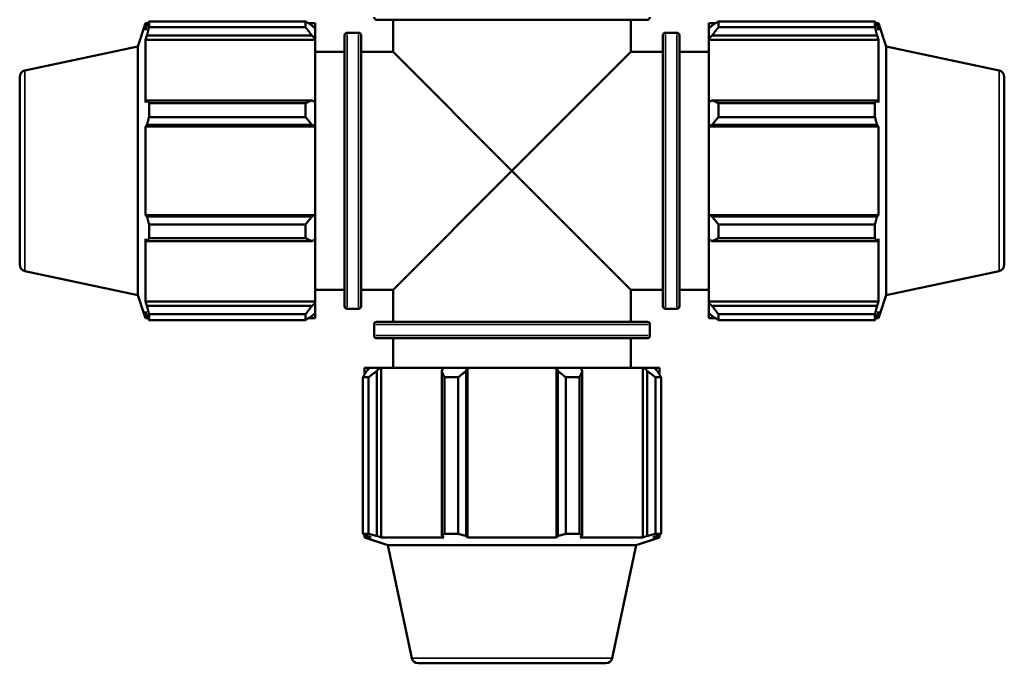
# Model space of a CAD drawing. Header units: millimetres. Extents: x 0 to 931, y -39 to 718.
# Tile 4 of 7: x 304 to 453, y 410 to 507. Entities that reach past the tile are written whole.
import ezdxf

# ---------------------------------------------------------------- set-up
doc = ezdxf.new("R2010")
doc.units = ezdxf.units.MM
doc.layers.add('Visible (ISO)', color=7, linetype='Continuous', lineweight=50)
doc.layers.add('Visible Narrow (ISO)', color=7, linetype='Continuous', lineweight=35)

msp = doc.modelspace()

# ---------------------------------------------------------------- linework, layer by layer
at = {"layer": 'Visible (ISO)'}
for p, q in [((323.6006, 505.7861), (323.6006, 506.654)), ((323.6006, 506.654), (347.2912, 506.654)), ((347.2912, 505.7861), (347.2912, 506.654)), ((399.0112, 506.9184), (358.0512, 506.9184)), ((360.5312, 506.9184), (360.5312, 502.0717)), ((396.5312, 506.9184), (396.5312, 502.0717)), ((409.7712, 506.654), (409.7712, 505.7861)), ((409.7712, 506.654), (433.4618, 506.654)), ((433.4618, 505.7861), (433.4618, 506.654)), ((321.9112, 502.8722), (323.0548, 506.3917)), ((323.0548, 506.3917), (323.0548, 505.3587)), ((323.0548, 506.3917), (323.4647, 506.3917)), ((323.2887, 506.0453), (323.0548, 505.3587)), ((347.2912, 505.7861), (323.6006, 505.7861)), ((347.7095, 506.3917), (348.7312, 506.3917)), ((348.7312, 505.5876), (348.2512, 506.0453)), ((348.7312, 505.5876), (348.7312, 506.3917)), ((348.7312, 505.5876), (348.7312, 504.0827)), ((408.3312, 506.3917), (408.3312, 505.5876)), ((408.3312, 506.3917), (409.3529, 506.3917)), ((408.8112, 506.0453), (408.3312, 505.5876)), ((408.3312, 504.0827), (408.3312, 505.5876)), ((433.4618, 505.7861), (409.7712, 505.7861)), ((433.5977, 506.3917), (434.0077, 506.3917)), ((434.0077, 505.3587), (433.7737, 506.0453)), ((434.0077, 505.3587), (434.0077, 506.3917)), ((435.1512, 502.8722), (434.0077, 506.3917)), ((323.0548, 503.8698), (323.2887, 504.5084)), ((348.7312, 503.8698), (323.0548, 503.8698)), ((323.0548, 503.8698), (323.0548, 494.3779)), ((323.2887, 504.5084), (348.2512, 504.5084)), ((348.2512, 504.5084), (348.7312, 504.0827)), ((348.7312, 504.0827), (348.7312, 503.8698)), ((348.7312, 494.4887), (348.7312, 503.8698)), ((353.2012, 463.5917), (353.2012, 504.5517)), ((353.6012, 504.9517), (355.2846, 504.9517)), ((355.6846, 504.5517), (355.6846, 463.5917)), ((401.3779, 463.5917), (401.3779, 504.5517)), ((401.7779, 504.9517), (403.4612, 504.9517)), ((403.8612, 504.5517), (403.8612, 463.5917)), ((408.3312, 504.0827), (408.8112, 504.5084)), ((408.3312, 503.8698), (408.3312, 504.0827)), ((408.3312, 503.8698), (408.3312, 494.4887)), ((408.3312, 503.8698), (434.0077, 503.8698)), ((408.8112, 504.5084), (433.7737, 504.5084)), ((433.7737, 504.5084), (434.0077, 503.8698)), ((434.0077, 494.3779), (434.0077, 503.8698)), ((304.8233, 499.2401), (321.9112, 502.8722)), ((321.9112, 465.2712), (321.9112, 502.8722)), ((435.1512, 465.2712), (435.1512, 502.8722)), ((452.2391, 499.2401), (435.1512, 502.8722)), ((348.7312, 502.0717), (353.2012, 502.0717)), ((355.6846, 502.0717), (360.5312, 502.0717)), ((360.5312, 502.0717), (378.5312, 484.0717)), ((378.5312, 484.0717), (396.5312, 502.0717)), ((396.5312, 502.0717), (401.3779, 502.0717)), ((403.8612, 502.0717), (408.3312, 502.0717)), ((304.0312, 498.2619), (304.0312, 469.8815)), ((453.0312, 498.2619), (453.0312, 469.8815)), ((323.2887, 494.7104), (323.0548, 494.3779)), ((348.2512, 494.7104), (323.2887, 494.7104)), ((348.7312, 494.4887), (348.2512, 494.7104)), ((408.8112, 494.7104), (408.3312, 494.4887)), ((433.7737, 494.7104), (408.8112, 494.7104)), ((434.0077, 494.3779), (433.7737, 494.7104)), ((323.6006, 492.1982), (323.6006, 494.2934)), ((323.6006, 494.2934), (347.2912, 494.2934)), ((347.2912, 492.1982), (347.2912, 494.2934)), ((348.7312, 494.4887), (348.7312, 490.8556)), ((408.3312, 490.8556), (408.3312, 494.4887)), ((409.7712, 494.2934), (409.7712, 492.1982)), ((409.7712, 494.2934), (433.4618, 494.2934)), ((433.4618, 492.1982), (433.4618, 494.2934)), ((347.2912, 492.1982), (323.6006, 492.1982)), ((433.4618, 492.1982), (409.7712, 492.1982)), ((323.0548, 490.7835), (323.2887, 491)), ((348.7312, 490.7835), (323.0548, 490.7835)), ((323.0548, 490.7835), (323.0548, 477.3599)), ((323.2887, 491), (348.2512, 491)), ((348.2512, 491), (348.7312, 490.8556)), ((348.7312, 490.8556), (348.7312, 490.7835)), ((348.7312, 477.3599), (348.7312, 490.7835)), ((408.3312, 490.8556), (408.8112, 491)), ((408.3312, 490.7835), (408.3312, 490.8556)), ((408.3312, 490.7835), (408.3312, 477.3599)), ((408.3312, 490.7835), (434.0077, 490.7835)), ((408.8112, 491), (433.7737, 491)), ((433.7737, 491), (434.0077, 490.7835)), ((434.0077, 477.3599), (434.0077, 490.7835)), ((378.5312, 484.0717), (360.5312, 466.0717)), ((396.5312, 466.0717), (378.5312, 484.0717)), ((323.2887, 477.1434), (323.0548, 477.3599)), ((348.7312, 477.3599), (323.0548, 477.3599)), ((348.2512, 477.1434), (323.2887, 477.1434)), ((348.7312, 477.2878), (348.2512, 477.1434)), ((348.7312, 477.3599), (348.7312, 477.2878)), ((348.7312, 477.2878), (348.7312, 473.6546)), ((408.3312, 477.2878), (408.3312, 477.3599)), ((408.3312, 477.3599), (434.0077, 477.3599)), ((408.3312, 473.6546), (408.3312, 477.2878)), ((408.8112, 477.1434), (408.3312, 477.2878)), ((433.7737, 477.1434), (408.8112, 477.1434)), ((434.0077, 477.3599), (433.7737, 477.1434)), ((323.6006, 473.85), (323.6006, 475.9451)), ((323.6006, 475.9451), (347.2912, 475.9451)), ((347.2912, 473.85), (347.2912, 475.9451)), ((409.7712, 475.9451), (409.7712, 473.85)), ((409.7712, 475.9451), (433.4618, 475.9451)), ((433.4618, 473.85), (433.4618, 475.9451)), ((347.2912, 473.85), (323.6006, 473.85)), ((433.4618, 473.85), (409.7712, 473.85)), ((323.0548, 473.7655), (323.2887, 473.433)), ((323.0548, 473.7655), (323.0548, 464.2736)), ((323.2887, 473.433), (348.2512, 473.433)), ((348.2512, 473.433), (348.7312, 473.6546)), ((348.7312, 464.2736), (348.7312, 473.6546)), ((408.3312, 473.6546), (408.8112, 473.433)), ((408.3312, 473.6546), (408.3312, 464.2736)), ((408.8112, 473.433), (433.7737, 473.433)), ((433.7737, 473.433), (434.0077, 473.7655)), ((434.0077, 464.2736), (434.0077, 473.7655)), ((304.8233, 468.9033), (321.9112, 465.2712)), ((452.2391, 468.9033), (435.1512, 465.2712)), ((321.9112, 465.2712), (323.0548, 461.7517)), ((348.7312, 466.0717), (353.2012, 466.0717)), ((355.6846, 466.0717), (360.5312, 466.0717)), ((360.5312, 466.0717), (360.5312, 461.225)), ((396.5312, 466.0717), (396.5312, 461.225)), ((396.5312, 466.0717), (401.3779, 466.0717)), ((403.8612, 466.0717), (408.3312, 466.0717)), ((435.1512, 465.2712), (434.0077, 461.7517)), ((323.2887, 463.635), (323.0548, 464.2736)), ((348.7312, 464.2736), (323.0548, 464.2736)), ((348.2512, 463.635), (323.2887, 463.635)), ((348.7312, 464.0607), (348.2512, 463.635)), ((348.7312, 464.2736), (348.7312, 464.0607)), ((348.7312, 464.0607), (348.7312, 462.5558)), ((408.3312, 464.0607), (408.3312, 464.2736)), ((408.3312, 464.2736), (434.0077, 464.2736)), ((408.3312, 462.5558), (408.3312, 464.0607)), ((408.8112, 463.635), (408.3312, 464.0607)), ((433.7737, 463.635), (408.8112, 463.635)), ((434.0077, 464.2736), (433.7737, 463.635)), ((323.0548, 462.7847), (323.2887, 462.0981)), ((323.0548, 462.7847), (323.0548, 461.7517)), ((323.6006, 461.4894), (323.6006, 462.3573)), ((323.6006, 462.3573), (347.2912, 462.3573)), ((347.2912, 461.4894), (347.2912, 462.3573)), ((348.2512, 462.0981), (348.7312, 462.5558)), ((348.7312, 461.7517), (348.7312, 462.5558)), ((353.6012, 463.1917), (355.2846, 463.1917)), ((401.7779, 463.1917), (403.4612, 463.1917)), ((408.3312, 462.5558), (408.8112, 462.0981)), ((408.3312, 462.5558), (408.3312, 461.7517)), ((409.7712, 462.3573), (409.7712, 461.4894)), ((409.7712, 462.3573), (433.4618, 462.3573)), ((433.4618, 461.4894), (433.4618, 462.3573)), ((433.7737, 462.0981), (434.0077, 462.7847)), ((434.0077, 461.7517), (434.0077, 462.7847)), ((323.0548, 461.7517), (323.4647, 461.7517)), ((347.2912, 461.4894), (323.6006, 461.4894)), ((347.7095, 461.7517), (348.7312, 461.7517)), ((357.6512, 460.825), (357.6512, 459.1417)), ((358.0512, 461.225), (399.0112, 461.225)), ((399.4112, 460.825), (399.4112, 459.1417)), ((408.3312, 461.7517), (409.3529, 461.7517)), ((433.4618, 461.4894), (409.7712, 461.4894)), ((433.5977, 461.7517), (434.0077, 461.7517)), ((399.0112, 458.7417), (358.0512, 458.7417)), ((360.5312, 458.7417), (360.5312, 454.2717)), ((396.5312, 458.7417), (396.5312, 454.2717)), ((357.0154, 454.2717), (356.2112, 454.2717)), ((356.2112, 454.2717), (356.2112, 453.25)), ((357.0154, 454.2717), (356.5576, 453.7917)), ((357.0154, 454.2717), (358.5203, 454.2717)), ((358.0945, 453.7917), (358.5203, 454.2717)), ((358.0945, 428.8292), (358.0945, 453.7917)), ((358.5203, 454.2717), (358.7331, 454.2717)), ((358.7331, 454.2717), (358.7331, 428.5952)), ((368.1142, 454.2717), (358.7331, 454.2717)), ((368.1142, 454.2717), (367.8925, 453.7917)), ((367.8925, 453.7917), (367.8925, 428.8292)), ((368.1142, 454.2717), (371.7473, 454.2717)), ((371.603, 453.7917), (371.7473, 454.2717)), ((371.603, 428.8292), (371.603, 453.7917)), ((371.7473, 454.2717), (371.8195, 454.2717)), ((371.8195, 454.2717), (371.8195, 428.5952)), ((385.243, 454.2717), (371.8195, 454.2717)), ((385.243, 454.2717), (385.243, 428.5952)), ((385.243, 454.2717), (385.3151, 454.2717)), ((385.3151, 454.2717), (388.9483, 454.2717)), ((385.3151, 454.2717), (385.4595, 453.7917)), ((385.4595, 453.7917), (385.4595, 428.8292)), ((389.1699, 453.7917), (388.9483, 454.2717)), ((398.3293, 454.2717), (388.9483, 454.2717)), ((389.1699, 428.8292), (389.1699, 453.7917)), ((398.3293, 454.2717), (398.3293, 428.5952)), ((398.3293, 454.2717), (398.5422, 454.2717)), ((398.5422, 454.2717), (400.0471, 454.2717)), ((398.5422, 454.2717), (398.9679, 453.7917)), ((398.9679, 453.7917), (398.9679, 428.8292)), ((400.5049, 453.7917), (400.0471, 454.2717)), ((400.8512, 454.2717), (400.0471, 454.2717)), ((400.8512, 454.2717), (400.8512, 453.25)), ((356.8168, 452.8317), (355.9489, 452.8317)), ((355.9489, 429.1411), (355.9489, 452.8317)), ((356.8168, 452.8317), (356.8168, 429.1411)), ((370.4047, 452.8317), (368.3095, 452.8317)), ((368.3095, 429.1411), (368.3095, 452.8317)), ((370.4047, 452.8317), (370.4047, 429.1411)), ((388.753, 452.8317), (386.6578, 452.8317)), ((386.6578, 429.1411), (386.6578, 452.8317)), ((388.753, 452.8317), (388.753, 429.1411)), ((401.1135, 452.8317), (400.2456, 452.8317)), ((400.2456, 429.1411), (400.2456, 452.8317)), ((401.1135, 452.8317), (401.1135, 429.1411)), ((355.9489, 429.1411), (356.8168, 429.1411)), ((368.3095, 429.1411), (370.4047, 429.1411)), ((386.6578, 429.1411), (388.753, 429.1411)), ((400.2456, 429.1411), (401.1135, 429.1411)), ((356.2112, 429.0052), (356.2112, 428.5952)), ((356.2112, 428.5952), (357.2443, 428.5952)), ((359.7307, 427.4517), (356.2112, 428.5952)), ((356.5576, 428.8292), (357.2443, 428.5952)), ((358.7331, 428.5952), (358.0945, 428.8292)), ((358.7331, 428.5952), (368.225, 428.5952)), ((367.8925, 428.8292), (368.225, 428.5952)), ((371.8195, 428.5952), (371.603, 428.8292)), ((371.8195, 428.5952), (385.243, 428.5952)), ((385.4595, 428.8292), (385.243, 428.5952)), ((388.8374, 428.5952), (389.1699, 428.8292)), ((388.8374, 428.5952), (398.3293, 428.5952)), ((397.3317, 427.4517), (400.8512, 428.5952)), ((398.9679, 428.8292), (398.3293, 428.5952)), ((399.8182, 428.5952), (400.5049, 428.8292)), ((399.8182, 428.5952), (400.8512, 428.5952)), ((400.8512, 429.0052), (400.8512, 428.5952)), ((359.7307, 427.4517), (397.3317, 427.4517)), ((363.3629, 410.3638), (359.7307, 427.4517)), ((393.6996, 410.3638), (397.3317, 427.4517)), ((392.7214, 409.5717), (364.341, 409.5717))]:
    msp.add_line(p, q, dxfattribs=at)
for centre, radius, start, end in [((358.0512, 507.3184), 0.4, 180, 270), ((399.0112, 507.3184), 0.4, 270, 0), ((353.6012, 504.5517), 0.4, 90, 180), ((355.2846, 504.5517), 0.4, 0, 90), ((401.7779, 504.5517), 0.4, 90, 180), ((403.4612, 504.5517), 0.4, 0, 90), ((305.0312, 498.2619), 1, 102, 180), ((452.0312, 498.2619), 1, 0, 78), ((305.0312, 469.8815), 1, 180, 258), ((452.0312, 469.8815), 1, 282, 0), ((353.6012, 463.5917), 0.4, 180, 270), ((355.2846, 463.5917), 0.4, 270, 0), ((401.7779, 463.5917), 0.4, 180, 270), ((403.4612, 463.5917), 0.4, 270, 0), ((358.0512, 460.825), 0.4, 90, 180), ((399.0112, 460.825), 0.4, 0, 90), ((358.0512, 459.1417), 0.4, 180, 270), ((399.0112, 459.1417), 0.4, 270, 0), ((364.341, 410.5717), 1, 192, 270), ((392.7214, 410.5717), 1, 270, 348)]:
    msp.add_arc(centre, radius, start, end, dxfattribs=at)
for points, weights in [([(323.2887, 506.0453), (323.4384, 506.3434), (323.6006, 506.654)], [1.00484929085, 1.00283111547, 1]), ([(348.2512, 506.0453), (347.7904, 506.3434), (347.2912, 506.654)], [1.00650388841, 1.01245878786, 1.01761753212]), ([(409.7712, 506.654), (409.272, 506.3434), (408.8112, 506.0453)], [1.01761753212, 1.01245878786, 1.00650388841]), ([(433.4618, 506.654), (433.624, 506.3434), (433.7737, 506.0453)], [1, 1.00283111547, 1.00484929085]), ([(323.6006, 505.7861), (323.4384, 505.1342), (323.2887, 504.5084)], [1, 1.00283111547, 1.00484929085]), ([(347.2912, 505.7861), (347.7904, 505.1342), (348.2512, 504.5084)], [1.01761753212, 1.01245878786, 1.00650388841]), ([(408.8112, 504.5084), (409.272, 505.1342), (409.7712, 505.7861)], [1.00650388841, 1.01245878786, 1.01761753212]), ([(433.7737, 504.5084), (433.624, 505.1342), (433.4618, 505.7861)], [1.00484929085, 1.00283111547, 1]), ([(323.2887, 494.7104), (323.4384, 494.5062), (323.6006, 494.2934)], [1.00484929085, 1.00283111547, 1]), ([(348.2512, 494.7104), (347.7904, 494.5062), (347.2912, 494.2934)], [1.00650388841, 1.01245878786, 1.01761753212]), ([(409.7712, 494.2934), (409.272, 494.5062), (408.8112, 494.7104)], [1.01761753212, 1.01245878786, 1.00650388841]), ([(433.4618, 494.2934), (433.624, 494.5062), (433.7737, 494.7104)], [1, 1.00283111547, 1.00484929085]), ([(323.6006, 492.1982), (323.4384, 491.5869), (323.2887, 491)], [1, 1.00283111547, 1.00484929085]), ([(347.2912, 492.1982), (347.7904, 491.5869), (348.2512, 491)], [1.01761753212, 1.01245878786, 1.00650388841]), ([(408.8112, 491), (409.272, 491.5869), (409.7712, 492.1982)], [1.00650388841, 1.01245878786, 1.01761753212]), ([(433.7737, 491), (433.624, 491.5869), (433.4618, 492.1982)], [1.00484929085, 1.00283111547, 1]), ([(323.2887, 477.1434), (323.4384, 476.5565), (323.6006, 475.9451)], [1.00484929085, 1.00283111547, 1]), ([(348.2512, 477.1434), (347.7904, 476.5565), (347.2912, 475.9451)], [1.00650388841, 1.01245878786, 1.01761753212]), ([(409.7712, 475.9451), (409.272, 476.5565), (408.8112, 477.1434)], [1.01761753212, 1.01245878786, 1.00650388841]), ([(433.4618, 475.9451), (433.624, 476.5565), (433.7737, 477.1434)], [1, 1.00283111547, 1.00484929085]), ([(323.6006, 473.85), (323.4384, 473.6372), (323.2887, 473.433)], [1, 1.00283111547, 1.00484929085]), ([(347.2912, 473.85), (347.7904, 473.6372), (348.2512, 473.433)], [1.01761753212, 1.01245878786, 1.00650388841]), ([(408.8112, 473.433), (409.272, 473.6372), (409.7712, 473.85)], [1.00650388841, 1.01245878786, 1.01761753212]), ([(433.7737, 473.433), (433.624, 473.6372), (433.4618, 473.85)], [1.00484929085, 1.00283111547, 1]), ([(323.2887, 463.635), (323.4384, 463.0092), (323.6006, 462.3573)], [1.00484929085, 1.00283111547, 1]), ([(348.2512, 463.635), (347.7904, 463.0092), (347.2912, 462.3573)], [1.00650388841, 1.01245878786, 1.01761753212]), ([(409.7712, 462.3573), (409.272, 463.0092), (408.8112, 463.635)], [1.01761753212, 1.01245878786, 1.00650388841]), ([(433.4618, 462.3573), (433.624, 463.0092), (433.7737, 463.635)], [1, 1.00283111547, 1.00484929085]), ([(323.6006, 461.4894), (323.4384, 461.8), (323.2887, 462.0981)], [1, 1.00283111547, 1.00484929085]), ([(347.2912, 461.4894), (347.7904, 461.8), (348.2512, 462.0981)], [1.01761753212, 1.01245878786, 1.00650388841]), ([(408.8112, 462.0981), (409.272, 461.8), (409.7712, 461.4894)], [1.00650388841, 1.01245878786, 1.01761753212]), ([(433.7737, 462.0981), (433.624, 461.8), (433.4618, 461.4894)], [1.00484929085, 1.00283111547, 1]), ([(356.5576, 453.7917), (356.2595, 453.3309), (355.9489, 452.8317)], [1.00650388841, 1.01245878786, 1.01761753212]), ([(356.8168, 452.8317), (357.4687, 453.3309), (358.0945, 453.7917)], [1.01761753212, 1.01245878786, 1.00650388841]), ([(367.8925, 453.7917), (368.0967, 453.3309), (368.3095, 452.8317)], [1.00650388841, 1.01245878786, 1.01761753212]), ([(370.4047, 452.8317), (371.016, 453.3309), (371.603, 453.7917)], [1.01761753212, 1.01245878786, 1.00650388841]), ([(385.4595, 453.7917), (386.0464, 453.3309), (386.6578, 452.8317)], [1.00650388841, 1.01245878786, 1.01761753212]), ([(388.753, 452.8317), (388.9657, 453.3309), (389.1699, 453.7917)], [1.01761753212, 1.01245878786, 1.00650388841]), ([(398.9679, 453.7917), (399.5938, 453.3309), (400.2456, 452.8317)], [1.00650388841, 1.01245878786, 1.01761753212]), ([(401.1135, 452.8317), (400.803, 453.3309), (400.5049, 453.7917)], [1.01761753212, 1.01245878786, 1.00650388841]), ([(356.5576, 428.8292), (356.2595, 428.9789), (355.9489, 429.1411)], [1.00484929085, 1.00283111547, 1]), ([(356.8168, 429.1411), (357.4687, 428.9789), (358.0945, 428.8292)], [1, 1.00283111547, 1.00484929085]), ([(367.8925, 428.8292), (368.0967, 428.9789), (368.3095, 429.1411)], [1.00484929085, 1.00283111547, 1]), ([(370.4047, 429.1411), (371.016, 428.9789), (371.603, 428.8292)], [1, 1.00283111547, 1.00484929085]), ([(385.4595, 428.8292), (386.0464, 428.9789), (386.6578, 429.1411)], [1.00484929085, 1.00283111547, 1]), ([(388.753, 429.1411), (388.9657, 428.9789), (389.1699, 428.8292)], [1, 1.00283111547, 1.00484929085]), ([(398.9679, 428.8292), (399.5938, 428.9789), (400.2456, 429.1411)], [1.00484929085, 1.00283111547, 1]), ([(401.1135, 429.1411), (400.803, 428.9789), (400.5049, 428.8292)], [1, 1.00283111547, 1.00484929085])]:
    msp.add_rational_spline(points, weights, degree=2, dxfattribs=at)
at = {"layer": 'Visible Narrow (ISO)'}
for p, q in [((353.6012, 504.6946), (353.6012, 463.4488)), ((355.2846, 463.4488), (355.2846, 504.6946)), ((401.7779, 504.6946), (401.7779, 463.4488)), ((403.4612, 463.4488), (403.4612, 504.6946)), ((304.8233, 469.0901), (304.8233, 499.0533)), ((452.2391, 469.0901), (452.2391, 499.0533)), ((399.1542, 460.825), (357.9083, 460.825)), ((357.9083, 459.1417), (399.1542, 459.1417)), ((363.5496, 410.3638), (393.5128, 410.3638))]:
    msp.add_line(p, q, dxfattribs=at)

doc.saveas('drawing.dxf')
